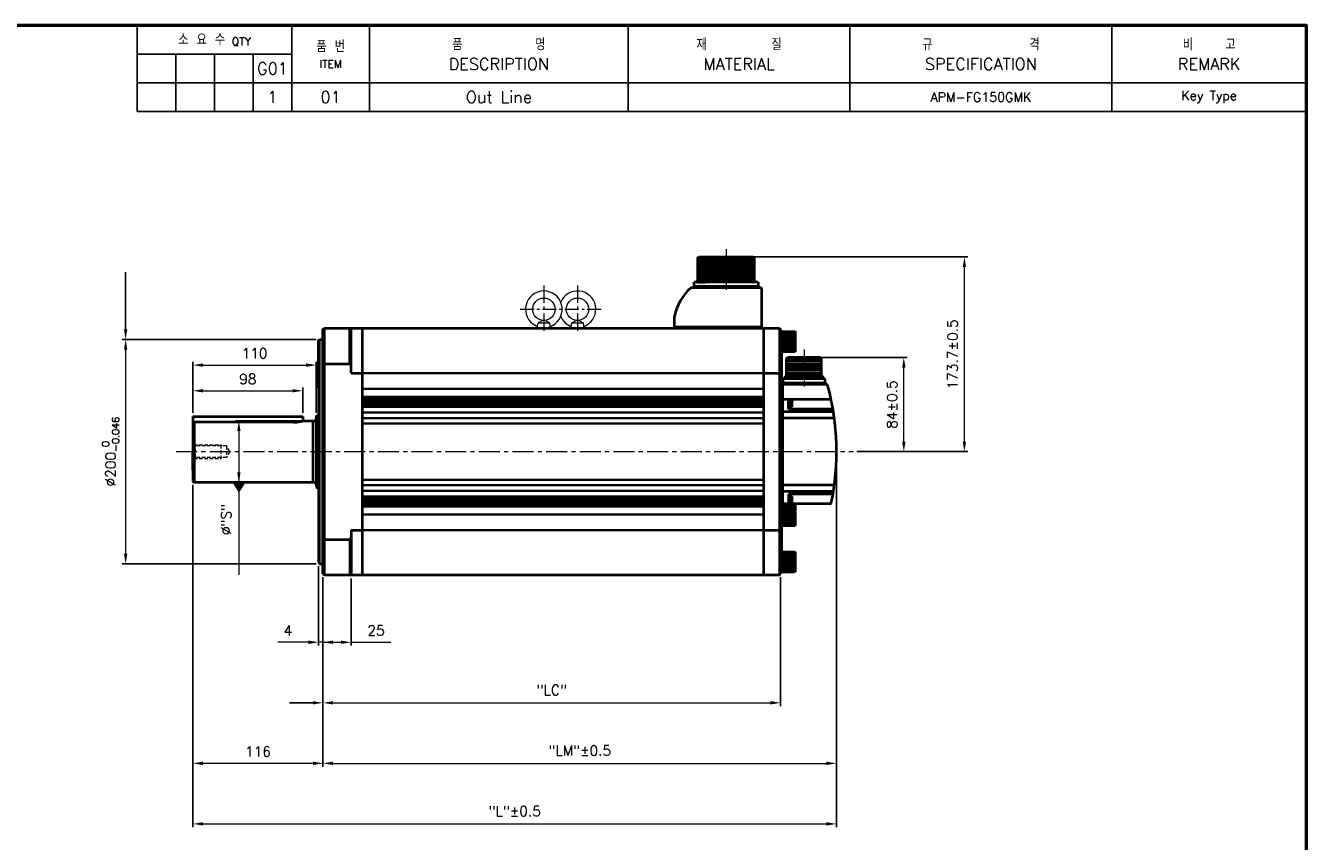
# Model space of a CAD drawing. Header units: inches. Extents: x 0 to 1782, y 0 to 1260.
# Tile 3 of 3: x 640 to 1782, y 532 to 1260. Entities that reach past the tile are written whole.
import ezdxf
from ezdxf import colors
from ezdxf.entities.mleader import LeaderData, LeaderLine
from ezdxf.math import Vec2, Vec3

# ---------------------------------------------------------------- set-up
doc = ezdxf.new("R2010")
doc.units = ezdxf.units.IN
doc.header["$LTSCALE"] = 0.25
doc.linetypes.add('CENTER', pattern=[2, 1.25, -0.25, 0.25, -0.25])
doc.linetypes.add('HIDDEN', pattern=[0.375, 0.25, -0.125])
doc.layers.get('0').update_dxf_attribs({"lineweight": 35})
doc.styles.add('GSG1', font='romans.shx', dxfattribs={"bigfont": 'GSG1.shx'})
doc.dimstyles.new('도면 치수', dxfattribs={"dimscale": 0, "dimtxt": 9, "dimasz": 9, "dimexe": 3, "dimexo": 3, "dimgap": 6, "dimtad": 1, "dimdec": 8, "dimdsep": 46, "dimtxsty": 'GSG1', "dimcen": 0, "dimclrd": 3, "dimclre": 3, "dimclrt": 2, "dimadec": 5, "dimazin": 2, "dimtfac": 1, "dimtdec": 8, "dimtmove": 0, "dimatfit": 2, "dimfxl": 0, "dimtolj": 1, "dimtzin": 0, "dimlwd": 15, "dimarcsym": 0})

# ---------------------------------------------------------------- blocks, each defined once
blk = doc.blocks.new('*D2')
at = {"color": 3, "lineweight": -2, "ltscale": 0.5}
for p, q in [((901, 778), (901, 707)), ((905, 768), (905, 707))]:
    blk.add_line(p, q, dxfattribs=at)
at = {"color": 3, "lineweight": 15, "ltscale": 0.5}
for p, q in [((892, 710), (864.6, 710)), ((905, 710), (901, 710)), ((914, 710), (923, 710))]:
    blk.add_line(p, q, dxfattribs=at)
for points in [[(892, 711.5), (892, 708.5), (901, 710)], [(914, 711.5), (914, 708.5), (905, 710)]]:
    blk.add_solid(points, dxfattribs=at)
at = {"color": 2, "lineweight": 15, "ltscale": 0.5, "insert": (873.8, 720.5), "char_height": 9, "attachment_point": 5, "style": 'GSG1'}
blk.add_mtext('\\A1;4', dxfattribs=at)
blk = doc.blocks.new('*D3')
at = {"color": 3, "lineweight": -2, "ltscale": 0.5}
for p, q in [((905, 768), (905, 707)), ((930, 767), (930, 707))]:
    blk.add_line(p, q, dxfattribs=at)
at = {"color": 3, "lineweight": 15, "ltscale": 0.5}
for p, q in [((905, 710), (921, 710)), ((930, 710), (965.6, 710))]:
    blk.add_line(p, q, dxfattribs=at)
blk.add_solid([(921, 711.5), (921, 708.5), (930, 710)], dxfattribs=at)
at = {"color": 2, "lineweight": 15, "ltscale": 0.5, "insert": (952.3, 720.5), "char_height": 9, "attachment_point": 5, "style": 'GSG1'}
blk.add_mtext('\\A1;25', dxfattribs=at)
blk = doc.blocks.new('_None')
blk = doc.blocks.new('*D4')
at = {"color": 3, "lineweight": -2, "ltscale": 0.5}
for p, q in [((905, 768), (905, 653)), ((1313, 768), (1313, 653))]:
    blk.add_line(p, q, dxfattribs=at)
at = {"color": 3, "lineweight": 15, "ltscale": 0.5}
blk.add_line((914, 656), (1304, 656), dxfattribs=at)
for points in [[(914, 657.5), (914, 654.5), (905, 656)], [(1304, 657.5), (1304, 654.5), (1313, 656)]]:
    blk.add_solid(points, dxfattribs=at)
at = {"color": 2, "lineweight": 15, "ltscale": 0.5, "insert": (1109, 667.4), "char_height": 9, "attachment_point": 5, "style": 'GSG1'}
blk.add_mtext('\\A1;"LC"', dxfattribs=at)
blk = doc.blocks.new('*D5')
at = {"color": 3, "lineweight": -2, "ltscale": 0.5}
for p, q in [((1363, 877), (1363, 599)), ((905, 768), (905, 599))]:
    blk.add_line(p, q, dxfattribs=at)
at = {"color": 3, "lineweight": 15, "ltscale": 0.5}
blk.add_line((914, 602), (1354, 602), dxfattribs=at)
for points in [[(914, 603.5), (914, 600.5), (905, 602)], [(1354, 603.5), (1354, 600.5), (1363, 602)]]:
    blk.add_solid(points, dxfattribs=at)
at = {"color": 2, "lineweight": 15, "ltscale": 0.5, "insert": (1134, 613.4), "char_height": 9, "attachment_point": 5, "style": 'GSG1'}
blk.add_mtext('\\A1;"LM"%%P0.5', dxfattribs=at)
blk = doc.blocks.new('*D6')
at = {"color": 3, "lineweight": -2, "ltscale": 0.5}
for p, q in [((1363, 877), (1363, 545)), ((789, 850.5), (789, 545))]:
    blk.add_line(p, q, dxfattribs=at)
at = {"color": 3, "lineweight": 15, "ltscale": 0.5}
blk.add_line((798, 548), (1354, 548), dxfattribs=at)
for points in [[(798, 549.5), (798, 546.5), (789, 548)], [(1354, 549.5), (1354, 546.5), (1363, 548)]]:
    blk.add_solid(points, dxfattribs=at)
at = {"color": 2, "lineweight": 15, "ltscale": 0.5, "insert": (1076, 559.4), "char_height": 9, "attachment_point": 5, "style": 'GSG1'}
blk.add_mtext('\\A1;"L"%%P0.5', dxfattribs=at)
blk = doc.blocks.new('*D7')
at = {"color": 3, "lineweight": -2, "ltscale": 0.5}
for p, q in [((899, 980), (726, 980)), ((899, 780), (726, 780))]:
    blk.add_line(p, q, dxfattribs=at)
at = {"color": 3, "lineweight": 15, "ltscale": 0.5}
blk.add_line((729, 971), (729, 789), dxfattribs=at)
for points in [[(727.5, 971), (730.5, 971), (729, 980)], [(727.5, 789), (730.5, 789), (729, 780)]]:
    blk.add_solid(points, dxfattribs=at)
at = {"color": 2, "lineweight": 15, "ltscale": 0.5, "insert": (715.6, 880), "char_height": 9, "attachment_point": 5, "rotation": 90, "style": 'GSG1'}
blk.add_mtext('\\A1;%%C200{\\H0.7x;\\S 0^ -0.046;}', dxfattribs=at)
blk = doc.blocks.new('*D8')
at = {"color": 3, "lineweight": -2, "ltscale": 0.5}
for p, q in [((789, 850.5), (789, 599)), ((905, 768), (905, 599))]:
    blk.add_line(p, q, dxfattribs=at)
at = {"color": 3, "lineweight": 15, "ltscale": 0.5}
blk.add_line((896, 602), (798, 602), dxfattribs=at)
for points in [[(798, 603.5), (798, 600.5), (789, 602)], [(896, 603.5), (896, 600.5), (905, 602)]]:
    blk.add_solid(points, dxfattribs=at)
at = {"color": 2, "lineweight": 15, "ltscale": 0.5, "insert": (847, 612.5), "char_height": 9, "attachment_point": 5, "style": 'GSG1'}
blk.add_mtext('\\A1;116', dxfattribs=at)
blk = doc.blocks.new('*D9')
at = {"color": 3, "lineweight": -2, "ltscale": 0.5}
for p, q in [((1287.6, 1053.7), (1480, 1053.7)), ((1381, 880), (1480, 880))]:
    blk.add_line(p, q, dxfattribs=at)
at = {"color": 3, "lineweight": 15, "ltscale": 0.5}
blk.add_line((1477, 889), (1477, 1044.7), dxfattribs=at)
for points in [[(1475.5, 1044.7), (1478.5, 1044.7), (1477, 1053.7)], [(1475.5, 889), (1478.5, 889), (1477, 880)]]:
    blk.add_solid(points, dxfattribs=at)
at = {"color": 2, "lineweight": 15, "ltscale": 0.5, "insert": (1466.5, 966.8), "char_height": 9, "attachment_point": 5, "rotation": 90, "style": 'GSG1'}
blk.add_mtext('\\A1;173.7%%P0.5', dxfattribs=at)
blk = doc.blocks.new('*D10')
at = {"color": 3, "lineweight": -2, "ltscale": 0.5}
for p, q in [((789, 914.5), (789, 960.2)), ((899, 914.7), (899, 960.2))]:
    blk.add_line(p, q, dxfattribs=at)
at = {"color": 3, "lineweight": 15, "ltscale": 0.5}
blk.add_line((798, 957.2), (890, 957.2), dxfattribs=at)
for points in [[(798, 958.7), (798, 955.7), (789, 957.2)], [(890, 958.7), (890, 955.7), (899, 957.2)]]:
    blk.add_solid(points, dxfattribs=at)
at = {"color": 2, "lineweight": 15, "ltscale": 0.5, "insert": (844, 967.7), "char_height": 9, "attachment_point": 5, "style": 'GSG1'}
blk.add_mtext('\\A1;110', dxfattribs=at)
blk = doc.blocks.new('*D19')
at = {"color": 3, "lineweight": -2, "ltscale": 0.5}
for p, q in [((789, 914.5), (789, 937.3)), ((887, 914.5), (887, 937.3))]:
    blk.add_line(p, q, dxfattribs=at)
at = {"color": 3, "lineweight": 15, "ltscale": 0.5}
blk.add_line((798, 934.3), (878, 934.3), dxfattribs=at)
for points in [[(798, 935.8), (798, 932.8), (789, 934.3)], [(878, 935.8), (878, 932.8), (887, 934.3)]]:
    blk.add_solid(points, dxfattribs=at)
at = {"color": 2, "lineweight": 15, "ltscale": 0.5, "insert": (838, 944.8), "char_height": 9, "attachment_point": 5, "style": 'GSG1'}
blk.add_mtext('\\A1;98', dxfattribs=at)
blk = doc.blocks.new('*D20')
at = {"color": 3, "lineweight": -2, "ltscale": 0.5}
for p, q in [((893.1, 907.5), (827, 907.5)), ((893.1, 852.5), (827, 852.5))]:
    blk.add_line(p, q, dxfattribs=at)
at = {"color": 3, "lineweight": 15, "ltscale": 0.5}
for p, q in [((830, 898.5), (830, 861.5)), ((830, 852.5), (830, 800.2))]:
    blk.add_line(p, q, dxfattribs=at)
for points in [[(828.5, 898.5), (831.5, 898.5), (830, 907.5)], [(828.5, 861.5), (831.5, 861.5), (830, 852.5)]]:
    blk.add_solid(points, dxfattribs=at)
at = {"color": 2, "lineweight": 15, "ltscale": 0.5, "insert": (818.6, 819.5), "char_height": 9, "attachment_point": 5, "rotation": 90, "style": 'GSG1'}
blk.add_mtext('\\A1;%%C"S"', dxfattribs=at)
blk = doc.blocks.new('*D21')
at = {"color": 3, "lineweight": -2, "ltscale": 0.5}
for p, q in [((1344.7, 964), (1426, 964)), ((1381, 880), (1426, 880))]:
    blk.add_line(p, q, dxfattribs=at)
at = {"color": 3, "lineweight": 15, "ltscale": 0.5}
blk.add_line((1423, 889), (1423, 955), dxfattribs=at)
for points in [[(1421.5, 955), (1424.5, 955), (1423, 964)], [(1421.5, 889), (1424.5, 889), (1423, 880)]]:
    blk.add_solid(points, dxfattribs=at)
at = {"color": 2, "lineweight": 15, "ltscale": 0.5, "insert": (1412.5, 922), "char_height": 9, "attachment_point": 5, "rotation": 90, "style": 'GSG1'}
blk.add_mtext('\\A1;84%%P0.5', dxfattribs=at)

msp = doc.modelspace()

# ---------------------------------------------------------------- linework, layer by layer
at = {"color": 0, "lineweight": -3}
for p, q in [((739.19999738, 1259.9999995), (739.19999738, 1183.4999995)), ((877.19999738, 1259.9999995), (877.19999738, 1183.4999995)), ((946.49999738, 1259.9999995), (946.49999738, 1183.4999995)), ((1374.89999738, 1259.9999995), (1374.89999738, 1183.4999995)), ((1608.59999738, 1259.9999995), (1608.59999738, 1183.4999995)), ((739.19999738, 1234.4999995), (877.19999738, 1234.4999995)), ((773.69999738, 1234.4999995), (773.69999738, 1183.4999995)), ((808.19999738, 1234.4999995), (808.19999738, 1183.4999995)), ((842.69999738, 1234.4999995), (842.69999738, 1183.4999995)), ((739.19999738, 1208.9999995), (1781.99999738, 1208.9999995)), ((739.19999738, 1183.4999995), (1781.99999738, 1183.4999995))]:
    msp.add_line(p, q, dxfattribs=at)
at = {"lineweight": -3}
msp.add_line((1177.19999738, 1259.9999995), (1177.19999738, 1183.4999995), dxfattribs=at)
at = {"lineweight": 40}
for p, q in [((1239.07499738, 1052.6999995), (1240.32499738, 1053.6999995)), ((1239.07499738, 1052.6999995), (1239.07499738, 1033.0994308)), ((1240.32499738, 1053.6999995), (1288.57499738, 1053.6999995)), ((1288.57499738, 1053.6999995), (1289.57499738, 1052.6999995)), ((1289.57499738, 1052.6999995), (1289.57499738, 1033.54097195)), ((1235.87499738, 1027.1999995), (1235.87499738, 1031.2999995)), ((1293.02499738, 1031.2999995), (1235.87499738, 1031.2999995)), ((1238.69999738, 1031.2999995), (1245.69999738, 1031.2999995)), ((1290.19999738, 1031.2999995), (1283.19999738, 1031.2999995)), ((1293.02499738, 1031.2999995), (1293.02499738, 1027.1999995)), ((1295.44999738, 1026.1999995), (1233.46613061, 1026.1999995)), ((1293.02499738, 1027.1999995), (1235.87499738, 1027.1999995)), ((1235.87499738, 1027.1999995), (1235.87499738, 1026.1999995)), ((1293.02499738, 1026.1999995), (1235.87499738, 1026.1999995)), ((1293.02499738, 1027.1999995), (1293.02499738, 1026.1999995)), ((1296.44999738, 991.1999995), (1296.44999738, 1025.1999995)), ((1218.44999738, 991.1999995), (1218.44999738, 1000.84365026)), ((904.99999738, 988.9999995), (905.99999738, 989.9999995)), ((904.99999738, 770.9999995), (904.99999738, 988.9999995)), ((905.99999738, 989.9999995), (939.99999738, 989.9999995)), ((905.99999738, 989.9999995), (905.99999738, 769.9999995)), ((928.99999738, 958.26237871), (928.99999738, 989.9999995)), ((929.99999738, 949.9999995), (929.99999738, 989.9999995)), ((939.99999738, 989.9999995), (1297.99999738, 989.9999995)), ((939.99999738, 989.9999995), (939.99999738, 769.9999995)), ((1218.44999738, 991.1999995), (1296.44999738, 991.1999995)), ((1218.44999738, 991.1999995), (1218.44999738, 989.9999995)), ((1240.24999738, 991.1999995), (1296.14999738, 991.1999995)), ((1296.44999738, 991.1999995), (1296.44999738, 989.9999995)), ((1297.99999738, 989.9999995), (1297.99999738, 769.9999995)), ((1297.99999738, 989.9999995), (1311.99999738, 989.9999995)), ((1311.99999738, 989.9999995), (1312.99999738, 988.9999995)), ((1311.99999738, 989.9999995), (1311.99999738, 769.9999995)), ((1312.99999738, 988.9999995), (1312.99999738, 770.9999995)), ((1312.99999738, 987.29388283), (1325.99999738, 987.29388283)), ((1312.99999738, 987.29388283), (1312.99999738, 969.29388283)), ((1314.49999738, 969.29388283), (1314.49999738, 987.29388283)), ((1315.49999738, 986.29388283), (1324.99999738, 986.29388283)), ((1315.49999738, 985.79388283), (1324.99999738, 985.79388283)), ((1315.49999738, 985.29388283), (1324.99999738, 985.29388283)), ((1315.49999738, 984.79388283), (1324.99999738, 984.79388283)), ((1315.49999738, 984.29388283), (1324.99999738, 984.29388283)), ((1315.49999738, 983.79388283), (1324.99999738, 983.79388283)), ((1315.49999738, 983.29388283), (1324.99999738, 983.29388283)), ((1315.49999738, 982.79388283), (1324.99999738, 982.79388283)), ((1315.49999738, 982.29388283), (1324.99999738, 982.29388283)), ((1325.99999738, 987.29388283), (1325.99999738, 969.29388283)), ((1325.99999738, 987.29388283), (1326.49999738, 986.79388283)), ((1326.49999738, 969.79388283), (1326.49999738, 986.79388283)), ((900.99999738, 978.9999995), (901.99999738, 979.9999995)), ((900.99999738, 936.9999995), (900.99999738, 978.9999995)), ((901.99999738, 979.9999995), (904.99999738, 979.9999995)), ((901.99999738, 779.9999995), (901.99999738, 979.9999995)), ((1315.49999738, 981.79388283), (1324.99999738, 981.79388283)), ((1315.49999738, 981.29388283), (1324.99999738, 981.29388283)), ((1315.49999738, 980.79388283), (1324.99999738, 980.79388283)), ((1315.49999738, 980.29388283), (1324.99999738, 980.29388283)), ((1315.49999738, 979.79388283), (1324.99999738, 979.79388283)), ((1315.49999738, 979.29388283), (1324.99999738, 979.29388283)), ((1315.49999738, 978.79388283), (1324.99999738, 978.79388283)), ((1315.49999738, 978.29388283), (1324.99999738, 978.29388283)), ((1315.49999738, 977.79388283), (1324.99999738, 977.79388283)), ((1315.49999738, 977.29388283), (1324.99999738, 977.29388283)), ((1315.49999738, 977.29388283), (1324.99999738, 977.29388283)), ((1315.49999738, 976.79388283), (1324.99999738, 976.79388283)), ((1315.49999738, 976.29388283), (1324.99999738, 976.29388283)), ((1315.49999738, 975.79388283), (1324.99999738, 975.79388283)), ((1315.49999738, 975.29388283), (1324.99999738, 975.29388283)), ((1315.49999738, 974.79388283), (1324.99999738, 974.79388283)), ((1315.49999738, 974.29388283), (1324.99999738, 974.29388283)), ((1315.49999738, 974.29388283), (1324.99999738, 974.29388283)), ((1315.49999738, 973.79388283), (1324.99999738, 973.79388283)), ((1315.49999738, 973.29388283), (1324.99999738, 973.29388283)), ((1315.49999738, 972.79388283), (1324.99999738, 972.79388283)), ((1315.49999738, 972.29388283), (1324.99999738, 972.29388283)), ((1315.49999738, 971.79388283), (1324.99999738, 971.79388283)), ((1315.49999738, 971.29388283), (1324.99999738, 971.29388283)), ((1312.99999738, 969.29388283), (1325.99999738, 969.29388283)), ((1313.99999738, 969.29388283), (1313.99999738, 832.2499995)), ((1315.49999738, 970.79388283), (1324.99999738, 970.79388283)), ((1315.49999738, 970.29388283), (1324.99999738, 970.29388283)), ((1325.99999738, 969.29388283), (1326.49999738, 969.79388283)), ((905.99999738, 958.26237871), (928.99999738, 958.26237871)), ((928.99999738, 958.26237871), (929.99999738, 956.52450574)), ((929.99999738, 949.9999995), (939.99999738, 949.9999995)), ((1297.99999738, 949.9999995), (1311.99999738, 949.9999995)), ((900.99999738, 937.4999995), (900.99999738, 780.9999995)), ((1313.99999738, 939.9999995), (1313.99999738, 833.5999995)), ((1353.89999738, 940.9999995), (1314.99999738, 940.9999995)), ((1353.32533263, 939.9999995), (1314.99999738, 939.9999995)), ((1314.99999738, 840.4999995), (1314.99999738, 939.9999995)), ((1314.99999738, 833.4999995), (1314.99999738, 939.4999995)), ((1352.94999738, 944.9999995), (1315.04999738, 944.9999995)), ((1315.04999738, 944.9999995), (1315.04999738, 940.9999995)), ((1315.04999738, 940.9999995), (1352.94999738, 940.9999995)), ((1353.89999738, 939.9999995), (1315.49999738, 939.9999995)), ((1352.94999738, 940.9999995), (1352.94999738, 944.9999995)), ((1353.89999738, 939.9999995), (1353.89999738, 940.9999995)), ((1313.99999738, 926.4999995), (1314.99999738, 926.4999995)), ((1357.33022785, 926.4999995), (1314.99999738, 926.4999995)), ((1319.99999738, 917.9999995), (1319.99999738, 926.4999995)), ((1319.99999738, 925.4999995), (1319.99999738, 919.9999995)), ((1360.17729145, 915.52815734), (1314.99999738, 915.52815734)), ((1358.92306091, 917.9999995), (1319.99999738, 917.9999995)), ((788.99999738, 911.4999995), (788.99999738, 853.4999995)), ((788.99999738, 911.4999995), (886.99999738, 911.4999995)), ((788.99999738, 905.30596562), (789.99999738, 906.30596562)), ((878.99999738, 906.30596562), (789.99999738, 906.30596562)), ((789.99999738, 906.30596562), (789.99999738, 852.4999995)), ((886.99999738, 911.4999995), (886.99999738, 907.4999995)), ((886.99999738, 907.4999995), (896.12821759, 907.4999995)), ((896.12821759, 852.4999995), (896.12821759, 907.4999995)), ((898.99999738, 911.72205903), (900.99999738, 912.4499995)), ((898.99999738, 911.72205903), (898.99999738, 848.27793996)), ((900.99999738, 912.4499995), (900.99999738, 847.5499995)), ((1313.99999738, 910.0999995), (1314.99999738, 910.0999995)), ((1360.11483254, 909.9999995), (1314.99999738, 909.9999995)), ((789.99999738, 897.4999995), (789.99999738, 862.4999995)), ((788.99999738, 863.4999995), (788.99999738, 879.9999995)), ((788.99999738, 853.4999995), (789.99999738, 852.4999995)), ((896.12821759, 852.4999995), (789.99999738, 852.4999995)), ((898.99999738, 848.27793996), (900.99999738, 847.5499995)), ((1313.99999738, 850.0999995), (1314.99999738, 850.0999995)), ((1360.11483254, 849.9999995), (1314.99999738, 849.9999995)), ((1360.17729145, 844.47184165), (1314.99999738, 844.47184165)), ((1358.92306091, 841.9999995), (1319.99999738, 841.9999995)), ((1319.99999738, 841.9999995), (1319.99999738, 833.4999995)), ((1312.99999738, 832.2499995), (1325.99999738, 832.2499995)), ((1312.99999738, 832.2499995), (1312.99999738, 814.2499995)), ((1313.99999738, 833.5999995), (1314.99999738, 833.5999995)), ((1314.49999738, 814.2499995), (1314.49999738, 832.2499995)), ((1357.33022785, 833.4999995), (1314.99999738, 833.4999995)), ((1315.49999738, 831.2499995), (1324.99999738, 831.2499995)), ((1315.49999738, 830.7499995), (1324.99999738, 830.7499995)), ((1315.49999738, 830.2499995), (1324.99999738, 830.2499995)), ((1315.49999738, 829.7499995), (1324.99999738, 829.7499995)), ((1315.49999738, 829.2499995), (1324.99999738, 829.2499995)), ((1315.49999738, 828.7499995), (1324.99999738, 828.7499995)), ((1315.49999738, 828.2499995), (1324.99999738, 828.2499995)), ((1315.49999738, 827.7499995), (1324.99999738, 827.7499995)), ((1315.49999738, 827.2499995), (1324.99999738, 827.2499995)), ((1315.49999738, 826.7499995), (1324.99999738, 826.7499995)), ((1315.49999738, 826.2499995), (1324.99999738, 826.2499995)), ((1315.49999738, 825.7499995), (1324.99999738, 825.7499995)), ((1315.49999738, 825.2499995), (1324.99999738, 825.2499995)), ((1315.49999738, 824.7499995), (1324.99999738, 824.7499995)), ((1315.49999738, 824.2499995), (1324.99999738, 824.2499995)), ((1315.49999738, 823.7499995), (1324.99999738, 823.7499995)), ((1315.49999738, 823.2499995), (1324.99999738, 823.2499995)), ((1315.49999738, 822.7499995), (1324.99999738, 822.7499995)), ((1325.99999738, 832.2499995), (1325.99999738, 814.2499995)), ((1325.99999738, 832.2499995), (1326.49999738, 831.7499995)), ((1326.49999738, 814.7499995), (1326.49999738, 831.7499995)), ((1312.99999738, 814.2499995), (1325.99999738, 814.2499995)), ((1313.99999738, 814.2499995), (1313.99999738, 779.4999995)), ((1315.49999738, 822.2499995), (1324.99999738, 822.2499995)), ((1315.49999738, 822.2499995), (1324.99999738, 822.2499995)), ((1315.49999738, 821.7499995), (1324.99999738, 821.7499995)), ((1315.49999738, 821.2499995), (1324.99999738, 821.2499995)), ((1315.49999738, 820.7499995), (1324.99999738, 820.7499995)), ((1315.49999738, 820.2499995), (1324.99999738, 820.2499995)), ((1315.49999738, 819.7499995), (1324.99999738, 819.7499995)), ((1315.49999738, 819.2499995), (1324.99999738, 819.2499995)), ((1315.49999738, 819.2499995), (1324.99999738, 819.2499995)), ((1315.49999738, 818.7499995), (1324.99999738, 818.7499995)), ((1315.49999738, 818.2499995), (1324.99999738, 818.2499995)), ((1315.49999738, 817.7499995), (1324.99999738, 817.7499995)), ((1315.49999738, 817.2499995), (1324.99999738, 817.2499995)), ((1315.49999738, 816.7499995), (1324.99999738, 816.7499995)), ((1315.49999738, 816.2499995), (1324.99999738, 816.2499995)), ((1315.49999738, 815.7499995), (1324.99999738, 815.7499995)), ((1315.49999738, 815.2499995), (1324.99999738, 815.2499995)), ((1325.99999738, 814.2499995), (1326.49999738, 814.7499995)), ((905.99999738, 801.73762028), (928.99999738, 801.73762028)), ((928.99999738, 801.73762028), (929.99999738, 803.47549325)), ((928.99999738, 801.73762028), (928.99999738, 769.9999995)), ((929.99999738, 809.9999995), (929.99999738, 769.9999995)), ((929.99999738, 809.9999995), (939.99999738, 809.9999995)), ((1297.99999738, 809.9999995), (1311.99999738, 809.9999995)), ((1312.99999738, 790.70611617), (1312.99999738, 772.70611617)), ((1313.99999738, 790.70611617), (1325.99999738, 790.70611617)), ((1314.49999738, 772.70611617), (1314.49999738, 790.70611617)), ((1315.49999738, 789.70611617), (1324.99999738, 789.70611617)), ((1315.49999738, 789.20611617), (1324.99999738, 789.20611617)), ((1315.49999738, 788.70611617), (1324.99999738, 788.70611617)), ((1315.49999738, 788.20611617), (1324.99999738, 788.20611617)), ((1325.99999738, 790.70611617), (1325.99999738, 772.70611617)), ((1325.99999738, 790.70611617), (1326.49999738, 790.20611617)), ((1326.49999738, 773.20611617), (1326.49999738, 790.20611617)), ((900.99999738, 780.9999995), (901.99999738, 779.9999995)), ((901.99999738, 779.9999995), (904.99999738, 779.9999995)), ((1313.99999738, 779.4999995), (1312.99999738, 779.4999995)), ((1315.49999738, 787.70611617), (1324.99999738, 787.70611617)), ((1315.49999738, 787.20611617), (1324.99999738, 787.20611617)), ((1315.49999738, 786.70611617), (1324.99999738, 786.70611617)), ((1315.49999738, 786.20611617), (1324.99999738, 786.20611617)), ((1315.49999738, 785.70611617), (1324.99999738, 785.70611617)), ((1315.49999738, 785.20611617), (1324.99999738, 785.20611617)), ((1315.49999738, 784.70611617), (1324.99999738, 784.70611617)), ((1315.49999738, 784.20611617), (1324.99999738, 784.20611617)), ((1315.49999738, 783.70611617), (1324.99999738, 783.70611617)), ((1315.49999738, 783.20611617), (1324.99999738, 783.20611617)), ((1315.49999738, 782.70611617), (1324.99999738, 782.70611617)), ((1315.49999738, 782.20611617), (1324.99999738, 782.20611617)), ((1315.49999738, 781.70611617), (1324.99999738, 781.70611617)), ((1315.49999738, 781.20611617), (1324.99999738, 781.20611617)), ((1315.49999738, 780.70611617), (1324.99999738, 780.70611617)), ((1315.49999738, 780.70611617), (1324.99999738, 780.70611617)), ((1315.49999738, 780.20611617), (1324.99999738, 780.20611617)), ((1315.49999738, 779.70611617), (1324.99999738, 779.70611617)), ((1315.49999738, 779.20611617), (1324.99999738, 779.20611617)), ((1315.49999738, 778.70611617), (1324.99999738, 778.70611617)), ((1315.49999738, 778.20611617), (1324.99999738, 778.20611617)), ((1315.49999738, 777.70611617), (1324.99999738, 777.70611617)), ((1315.49999738, 777.70611617), (1324.99999738, 777.70611617)), ((1315.49999738, 777.20611617), (1324.99999738, 777.20611617)), ((1315.49999738, 776.70611617), (1324.99999738, 776.70611617)), ((904.99999738, 770.9999995), (905.99999738, 769.9999995)), ((905.99999738, 769.9999995), (939.99999738, 769.9999995)), ((939.99999738, 769.9999995), (1297.99999738, 769.9999995)), ((1297.99999738, 769.9999995), (1311.99999738, 769.9999995)), ((1311.99999738, 769.9999995), (1312.99999738, 770.9999995)), ((1312.99999738, 772.70611617), (1325.49999738, 772.70611617)), ((1315.49999738, 776.20611617), (1324.99999738, 776.20611617)), ((1315.49999738, 775.70611617), (1324.99999738, 775.70611617)), ((1315.49999738, 775.20611617), (1324.99999738, 775.20611617)), ((1315.49999738, 774.70611617), (1324.99999738, 774.70611617)), ((1315.49999738, 774.20611617), (1324.99999738, 774.20611617)), ((1315.49999738, 773.70611617), (1324.99999738, 773.70611617)), ((1325.99999738, 772.70611617), (1326.49999738, 773.20611617))]:
    msp.add_line(p, q, dxfattribs=at)
at = {"lineweight": 15}
for p, q in [((1239.07499738, 1052.4999995), (1289.57499738, 1052.4999995)), ((1240.62499738, 1051.4999995), (1288.27499738, 1051.4999995)), ((1239.07499738, 1050.4999995), (1289.57499738, 1050.4999995)), ((1239.07499738, 1048.4999995), (1289.57499738, 1048.4999995)), ((1239.07499738, 1046.4999995), (1289.57499738, 1046.4999995)), ((1239.07499738, 1044.4999995), (1289.57499738, 1044.4999995)), ((1239.07499738, 1042.4999995), (1289.57499738, 1042.4999995)), ((1239.07499738, 1040.4999995), (1289.57499738, 1040.4999995)), ((1240.62499738, 1049.4999995), (1288.27499738, 1049.4999995)), ((1240.62499738, 1047.4999995), (1288.27499738, 1047.4999995)), ((1240.62499738, 1045.4999995), (1288.27499738, 1045.4999995)), ((1240.62499738, 1043.4999995), (1288.27499738, 1043.4999995)), ((1240.62499738, 1041.4999995), (1288.27499738, 1041.4999995)), ((1240.62499738, 1039.4999995), (1288.27499738, 1039.4999995)), ((1239.07499738, 1038.4999995), (1289.57499738, 1038.4999995)), ((1239.07499738, 1036.4999995), (1289.57499738, 1036.4999995)), ((1240.62499738, 1037.4999995), (1288.27499738, 1037.4999995)), ((1240.62499738, 1035.4999995), (1288.27499738, 1035.4999995)), ((1243.89004477, 1034.4999995), (1285.00994998, 1034.4999995)), ((1245.10296754, 1033.4999995), (1283.79702722, 1033.4999995)), ((1245.51512946, 1032.4999995), (1283.38486529, 1032.4999995))]:
    msp.add_line(p, q, dxfattribs=at)
at = {"color": 3, "linetype": 'CENTER', "lineweight": 15, "ltscale": 20}
for p, q in [((1264.44999738, 1060.6999995), (1264.44999738, 1024.2999995)), ((1333.99999738, 970.9999995), (1333.99999738, 937.9999995))]:
    msp.add_line(p, q, dxfattribs=at)
at = {"color": 3, "linetype": 'CENTER', "lineweight": 15, "ltscale": 50}
for p, q in [((1101.99999738, 1028.2999995), (1101.99999738, 985.6999995)), ((1131.99999738, 1028.2999995), (1131.99999738, 985.6999995))]:
    msp.add_line(p, q, dxfattribs=at)
at = {"color": 0, "lineweight": 40}
for p, q in [((1238.69999738, 1031.97307642), (1245.69999738, 1031.97307642)), ((1238.69999738, 1031.97307642), (1238.69999738, 1031.2999995)), ((1241.66153584, 1034.66538411), (1241.05742351, 1034.66538411)), ((1241.66153584, 1034.66538411), (1241.66153584, 1033.31923026)), ((1242.73845892, 1033.31923026), (1241.66153584, 1033.31923026)), ((1242.73845892, 1034.66538411), (1242.73845892, 1033.31923026)), ((1243.34257124, 1034.66538411), (1242.73845892, 1034.66538411)), ((1245.69999738, 1031.97307642), (1245.69999738, 1031.2999995)), ((1290.19999738, 1031.97307642), (1283.19999738, 1031.97307642)), ((1283.19999738, 1031.97307642), (1283.19999738, 1031.2999995)), ((1285.55742351, 1034.66538411), (1286.16153584, 1034.66538411)), ((1286.16153584, 1034.66538411), (1286.16153584, 1033.31923026)), ((1286.16153584, 1033.31923026), (1287.23845892, 1033.31923026)), ((1287.23845892, 1034.66538411), (1287.23845892, 1033.31923026)), ((1287.23845892, 1034.66538411), (1287.84257124, 1034.66538411)), ((1290.19999738, 1031.97307642), (1290.19999738, 1031.2999995)), ((1314.94999738, 940.9999995), (1353.04999738, 940.9999995)), ((1316.69999738, 945.4999995), (1321.89999738, 945.4999995)), ((1346.09999738, 945.4999995), (1351.29999738, 945.4999995)), ((1323.29999738, 925.4999995), (1319.99999738, 925.4999995)), ((1320.49999738, 919.9999995), (1320.49999738, 925.4999995)), ((1323.29999738, 925.4999995), (1323.49999738, 925.15358933)), ((1323.29999738, 919.9999995), (1323.29999738, 925.4999995)), ((1323.29999738, 919.9999995), (1319.99999738, 919.9999995)), ((1322.79999738, 924.4999995), (1320.99999738, 924.4999995)), ((1322.79999738, 923.9999995), (1320.99999738, 923.9999995)), ((1322.79999738, 923.4999995), (1320.99999738, 923.4999995)), ((1322.79999738, 922.9999995), (1320.99999738, 922.9999995)), ((1322.79999738, 922.4999995), (1320.99999738, 922.4999995)), ((1322.79999738, 921.9999995), (1320.99999738, 921.9999995)), ((1322.79999738, 921.4999995), (1320.99999738, 921.4999995)), ((1322.79999738, 920.9999995), (1320.99999738, 920.9999995)), ((1323.29999738, 919.9999995), (1323.49999738, 920.34640966)), ((1323.49999738, 920.34640966), (1323.49999738, 925.15358933)), ((1323.29999738, 839.9999995), (1319.99999738, 839.9999995)), ((1323.29999738, 834.4999995), (1319.99999738, 834.4999995)), ((1320.49999738, 834.4999995), (1320.49999738, 839.9999995)), ((1322.79999738, 838.9999995), (1320.99999738, 838.9999995)), ((1322.79999738, 838.4999995), (1320.99999738, 838.4999995)), ((1322.79999738, 837.9999995), (1320.99999738, 837.9999995)), ((1322.79999738, 837.4999995), (1320.99999738, 837.4999995)), ((1322.79999738, 836.9999995), (1320.99999738, 836.9999995)), ((1322.79999738, 836.4999995), (1320.99999738, 836.4999995)), ((1322.79999738, 835.9999995), (1320.99999738, 835.9999995)), ((1322.79999738, 835.4999995), (1320.99999738, 835.4999995)), ((1323.29999738, 839.9999995), (1323.49999738, 839.65358933)), ((1323.29999738, 834.4999995), (1323.29999738, 839.9999995)), ((1323.29999738, 834.4999995), (1323.49999738, 834.84640966)), ((1323.49999738, 834.84640966), (1323.49999738, 839.65358933))]:
    msp.add_line(p, q, dxfattribs=at)
at = {"color": 3, "linetype": 'CENTER', "lineweight": 15, "ltscale": 40}
msp.add_line((1080.69999738, 1006.9999995), (1153.29999738, 1006.9999995), dxfattribs=at)
at = {"color": 7, "lineweight": 15, "ltscale": 40}
for p, q in [((1095.99910717, 989.9999995), (1096.79120843, 994.49222896)), ((1097.04412238, 994.9999995), (1106.95587237, 994.9999995)), ((1097.34631812, 995.22155341), (1100.2812051, 996.61817966)), ((1103.71878965, 996.61817966), (1106.65367664, 995.22155341)), ((1108.00088758, 989.9999995), (1107.20878632, 994.49222896)), ((1125.99910717, 989.9999995), (1126.79120843, 994.49222896)), ((1127.04412238, 994.9999995), (1136.95587237, 994.9999995)), ((1127.34631812, 995.22155341), (1130.2812051, 996.61817966)), ((1133.71878965, 996.61817966), (1136.65367664, 995.22155341)), ((1138.00088758, 989.9999995), (1137.20878632, 994.49222896))]:
    msp.add_line(p, q, dxfattribs=at)
at = {"lineweight": 15, "ltscale": 0.5}
for p, q in [((1314.49999738, 969.29388283), (1314.49999738, 987.29388283)), ((1318.29999738, 962.9999995), (1349.69999738, 962.9999995)), ((1318.29999738, 960.9999995), (1349.69999738, 960.9999995)), ((1348.69999738, 961.9999995), (1319.29999738, 961.9999995)), ((1348.69999738, 959.9999995), (1319.29999738, 959.9999995)), ((1318.29999738, 958.9999995), (1349.69999738, 958.9999995)), ((1318.29999738, 956.9999995), (1349.69999738, 956.9999995)), ((1318.29999738, 954.9999995), (1349.69999738, 954.9999995)), ((1318.29999738, 952.9999995), (1349.69999738, 952.9999995)), ((1318.29999738, 950.9999995), (1349.69999738, 950.9999995)), ((1318.29999738, 948.9999995), (1349.69999738, 948.9999995)), ((1348.69999738, 957.9999995), (1319.29999738, 957.9999995)), ((1348.69999738, 955.9999995), (1319.29999738, 955.9999995)), ((1348.69999738, 953.9999995), (1319.29999738, 953.9999995)), ((1348.69999738, 951.9999995), (1319.29999738, 951.9999995)), ((1348.69999738, 949.9999995), (1319.29999738, 949.9999995)), ((1348.69999738, 947.9999995), (1319.29999738, 947.9999995)), ((1321.14296554, 946.9999995), (1346.85702922, 946.9999995)), ((1346.26153096, 945.9999995), (1321.7384638, 945.9999995)), ((1314.49999738, 814.2499995), (1314.49999738, 832.2499995)), ((1314.49999738, 772.70611617), (1314.49999738, 790.70611617))]:
    msp.add_line(p, q, dxfattribs=at)
at = {"lineweight": 40, "ltscale": 0.5}
for p, q in [((1318.29999738, 962.9999995), (1319.29999738, 963.9999995)), ((1318.29999738, 947.46509142), (1318.29999738, 962.9999995)), ((1348.69999738, 963.9999995), (1319.29999738, 963.9999995)), ((1348.69999738, 963.9999995), (1349.69999738, 962.9999995)), ((1349.69999738, 947.46509142), (1349.69999738, 962.9999995)), ((1319.99999738, 839.9999995), (1319.99999738, 834.4999995))]:
    msp.add_line(p, q, dxfattribs=at)
for p, q in [((939.99999738, 949.9999995), (1297.99999738, 949.9999995)), ((939.99999738, 935.9999995), (1297.99999738, 935.9999995)), ((939.99999738, 928.9999995), (1297.99999738, 928.9999995)), ((939.99999738, 927.4999995), (1297.99999738, 927.4999995)), ((939.99999738, 926.4999995), (1297.99999738, 926.4999995)), ((939.99999738, 925.4999995), (1297.99999738, 925.4999995)), ((939.99999738, 924.4999995), (1297.99999738, 924.4999995)), ((939.99999738, 923.4999995), (1297.99999738, 923.4999995)), ((939.99999738, 922.4999995), (1297.99999738, 922.4999995)), ((939.99999738, 921.4999995), (1297.99999738, 921.4999995)), ((939.99999738, 919.9999995), (1297.99999738, 919.9999995)), ((939.99999738, 914.9999995), (1297.99999738, 914.9999995)), ((939.99999738, 909.9999995), (1297.99999738, 909.9999995)), ((939.99999738, 904.9999995), (1297.99999738, 904.9999995)), ((939.99999738, 854.9999995), (1297.99999738, 854.9999995)), ((939.99999738, 849.9999995), (1297.99999738, 849.9999995)), ((939.99999738, 844.9999995), (1297.99999738, 844.9999995)), ((939.99999738, 839.9999995), (1297.99999738, 839.9999995)), ((939.99999738, 838.4999995), (1297.99999738, 838.4999995)), ((939.99999738, 837.4999995), (1297.99999738, 837.4999995)), ((939.99999738, 836.4999995), (1297.99999738, 836.4999995)), ((939.99999738, 835.4999995), (1297.99999738, 835.4999995)), ((939.99999738, 834.4999995), (1297.99999738, 834.4999995)), ((939.99999738, 833.4999995), (1297.99999738, 833.4999995)), ((939.99999738, 832.4999995), (1297.99999738, 832.4999995)), ((939.99999738, 830.9999995), (1297.99999738, 830.9999995)), ((939.99999738, 823.9999995), (1297.99999738, 823.9999995)), ((939.99999738, 809.9999995), (1297.99999738, 809.9999995))]:
    msp.add_line(p, q)
at = {"color": 0, "linetype": 'Continuous', "lineweight": 40}
for p, q in [((1316.69999738, 945.4999995), (1316.69999738, 944.9999995)), ((1318.89999738, 947.4999995), (1318.45122822, 947.4999995)), ((1318.89999738, 947.4999995), (1318.89999738, 946.4999995)), ((1319.69999738, 946.4999995), (1318.89999738, 946.4999995)), ((1319.69999738, 947.4999995), (1319.69999738, 946.4999995)), ((1320.14876653, 947.4999995), (1319.69999738, 947.4999995)), ((1321.89999738, 945.4999995), (1321.89999738, 944.9999995)), ((1346.09999738, 945.4999995), (1346.09999738, 944.9999995)), ((1348.29999738, 947.4999995), (1347.85122822, 947.4999995)), ((1348.29999738, 947.4999995), (1348.29999738, 946.4999995)), ((1349.09999738, 946.4999995), (1348.29999738, 946.4999995)), ((1349.09999738, 947.4999995), (1349.09999738, 946.4999995)), ((1349.54876653, 947.4999995), (1349.09999738, 947.4999995)), ((1351.29999738, 945.4999995), (1351.29999738, 944.9999995))]:
    msp.add_line(p, q, dxfattribs=at)
at = {"color": 3, "linetype": 'CENTER', "lineweight": 15, "ltscale": 60}
msp.add_line((773.99999738, 879.9999995), (1377.99999738, 879.9999995), dxfattribs=at)
at = {"color": 4, "linetype": 'HIDDEN', "lineweight": 15, "ltscale": 50}
for p, q in [((788.99999738, 886.4999995), (791.33826597, 885.1499995)), ((818.84999738, 885.1499995), (791.33826597, 885.1499995)), ((791.33826597, 874.8499995), (791.33826597, 885.1499995)), ((821.82335126, 879.9999995), (818.84999738, 885.1499995)), ((818.84999738, 885.1499995), (818.84999738, 874.8499995)), ((821.82335126, 879.9999995), (818.84999738, 874.8499995)), ((788.99999738, 873.4999995), (791.33826597, 874.8499995)), ((818.84999738, 874.8499995), (791.33826597, 874.8499995))]:
    msp.add_line(p, q, dxfattribs=at)
at = {"color": 3, "linetype": 'HIDDEN', "lineweight": 15, "ltscale": 50}
for p, q in [((789.86602278, 885.9999995), (813.99999738, 885.9999995)), ((813.99999738, 885.9999995), (813.99999738, 873.9999995)), ((813.99999738, 885.9999995), (814.84999738, 885.1499995)), ((789.86602278, 873.9999995), (813.99999738, 873.9999995)), ((813.99999738, 873.9999995), (814.84999738, 874.8499995))]:
    msp.add_line(p, q, dxfattribs=at)
at = {"color": 3, "lineweight": 15, "ltscale": 0.5}
msp.add_line((829.99999738, 858.9999995), (829.99999738, 769.9999995), dxfattribs=at)
at = {"color": 1, "linetype": 'Continuous', "lineweight": 15}
for p, q in [((825.00418291, 852.4999995), (829.99999738, 844.34933299)), ((825.00418291, 852.4999995), (834.99581185, 852.4999995)), ((825.06989905, 852.39278367), (831.1831072, 846.27957553)), ((825.37516218, 852.4999995), (831.33985396, 846.53530772)), ((825.72307337, 851.3271304), (831.02636043, 846.02384333)), ((825.78764114, 852.4999995), (831.49660072, 846.79103991)), ((826.20012009, 852.4999995), (831.65334749, 847.0467721)), ((826.37624769, 850.26147712), (830.86961367, 845.76811114)), ((826.61259905, 852.4999995), (831.81009425, 847.3025043)), ((827.02507801, 852.4999995), (831.96684101, 847.55823649)), ((827.02942201, 849.19582384), (830.71286691, 845.51237895)), ((827.43755696, 852.4999995), (832.12358777, 847.81396868)), ((827.68259633, 848.13017057), (830.55612015, 845.25664675)), ((827.85003592, 852.4999995), (832.28033454, 848.06970088)), ((828.26251487, 852.4999995), (832.4370813, 848.32543307)), ((828.33577065, 847.06451729), (830.39937338, 845.00091456)), ((828.67499383, 852.4999995), (832.59382806, 848.58116526)), ((828.98894497, 845.99886402), (830.24262662, 844.74518237)), ((829.08747278, 852.4999995), (832.75057483, 848.83689745)), ((829.49995174, 852.4999995), (832.90732159, 849.09262965)), ((829.9124307, 852.4999995), (833.06406835, 849.34836184)), ((834.99581185, 852.4999995), (829.99999738, 844.34933299)), ((830.32490965, 852.4999995), (833.22081511, 849.60409403)), ((830.73738861, 852.4999995), (833.37756188, 849.85982623)), ((831.14986756, 852.4999995), (833.53430864, 850.11555842)), ((831.56234652, 852.4999995), (833.6910554, 850.37129061)), ((831.97482547, 852.4999995), (833.84780217, 850.6270228)), ((832.38730443, 852.4999995), (834.00454893, 850.882755)), ((832.79978339, 852.4999995), (834.16129569, 851.13848719)), ((833.21226234, 852.4999995), (834.31804245, 851.39421938)), ((833.6247413, 852.4999995), (834.47478922, 851.64995158)), ((834.03722025, 852.4999995), (834.63153598, 851.90568377)), ((834.44969921, 852.4999995), (834.78828274, 852.16141596)), ((834.86217816, 852.4999995), (834.94502951, 852.41714815)), ((829.64211929, 844.93321074), (830.08587986, 844.48945017))]:
    msp.add_line(p, q, dxfattribs=at)
at = {"color": 1, "lineweight": 50}
msp.add_lwpolyline([(-0.00000262, -0.0000005), (1781.99999738, -0.0000005), (1781.99999738, 1259.9999995), (-0.00000262, 1259.9999995)], close=True, dxfattribs=at)
at = {"color": 7, "lineweight": 15, "ltscale": 40}
for centre in [(1101.99999738, 1006.9999995), (1131.99999738, 1006.9999995)]:
    msp.add_circle(centre, 10, dxfattribs=at)
at = {"color": 0, "lineweight": 40}
for centre, radius, start, end in [((1241.57052693, 1031.97801075), 2.73591862, 100.8094531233, 180.1033351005), ((1242.82946782, 1031.97801075), 2.73591862, 359.8966648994, 79.1905468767), ((1286.07052693, 1031.97801075), 2.73591862, 100.8094531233, 180.1033351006), ((1287.32946782, 1031.97801075), 2.73591862, 359.8966648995, 79.1905468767), ((1318.83239076, 945.503665), 2.03239669, 100.8094531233, 180.1033351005), ((1319.76760399, 945.503665), 2.03239669, 359.8966648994, 79.1905468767), ((1348.23239076, 945.503665), 2.03239669, 100.8094531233, 180.1033351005), ((1349.16760399, 945.503665), 2.03239669, 359.8966648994, 79.1905468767)]:
    msp.add_arc(centre, radius, start, end, dxfattribs=at)
at = {"color": 7, "lineweight": 15, "ltscale": 40}
for centre, radius, start, end in [((1101.99999738, 1006.9999995), 16.3, 297.7957642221, 242.2042357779), ((1131.99999738, 1006.9999995), 16.3, 297.7957642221, 156.9619839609), ((1097.77601619, 994.31858079), 1, 115.4484004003, 170), ((1101.99999738, 993.00628914), 4, 64.5515995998, 115.4484004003), ((1106.22397857, 994.31858079), 1, 10, 64.5515995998), ((1131.99999738, 1006.9999995), 16.3, 203.0380160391, 242.2042357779), ((1127.77601619, 994.31858079), 1, 115.4484004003, 170), ((1131.99999738, 993.00628914), 4, 64.5515995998, 115.4484004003), ((1136.22397857, 994.31858079), 1, 10, 64.5515995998), ((1092.99999738, 989.92692127), 3, 1.3958293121, 62.2042357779), ((1110.99999738, 989.92692127), 3, 117.7957642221, 178.6041706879), ((1122.99999738, 989.92692127), 3, 1.3958293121, 62.2042357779), ((1140.99999738, 989.92692127), 3, 117.7957642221, 178.6041706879)]:
    msp.add_arc(centre, radius, start, end, dxfattribs=at)
at = {"lineweight": 40}
for centre, radius, start, end in [((1264.44999738, 991.1999995), 47, 132.3426054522, 168.1597261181), ((1233.46613061, 1025.1999995), 1, 90, 132.3426054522), ((1295.44999738, 1025.1999995), 1, 0, 90), ((1314.99999738, 939.9999995), 1, 90, 180), ((1315.49999738, 939.4999995), 0.5, 90, 180), ((1353.32533263, 937.9999995), 2, 15.0753838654, 90), ((1137.99999738, 879.9999995), 225, 348.2802396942, 15.0753838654), ((1357.33022785, 925.4999995), 1, 11.7197603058, 90), ((1358.92306091, 916.9999995), 1, 9.5076081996, 90), ((896.99999738, 909.2999995), 2, 244.1580672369, 0), ((1360.11483254, 908.9999995), 1, 7.4386365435, 90), ((896.99999738, 850.6999995), 2, 0, 115.8419327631), ((1360.11483254, 850.9999995), 1, 270, 352.5613634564), ((1357.33022785, 834.4999995), 1, 270, 348.2802396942), ((1358.92306091, 842.9999995), 1, 270, 350.4923918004)]:
    msp.add_arc(centre, radius, start, end, dxfattribs=at)
msp.add_open_spline([(878.99999738, 906.30596562), (879.87768724, 906.33700665), (881.63214701, 906.38970287), (883.98903989, 906.75651859), (885.8017363, 907.16135926), (886.88028841, 907.46477468), (886.90020601, 907.47104037), (886.99999738, 907.4999995)], degree=3, knots=[0, 0, 0, 0, 0.2085888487, 0.4169584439, 0.6309557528, 0.8490066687, 1, 1, 1, 1], dxfattribs=at)

# ---------------------------------------------------------------- texts
at = {"color": 2, "lineweight": -3, "attachment_point": 5, "style": 'GSG1'}
for s, insert, char_height, width in [('소 요 수{\\H0.8333x; \\H0.8x;QTY}', (808.19999738, 1247.2499995), 10.5, 135), ('품 번\\P{\\H0.6667x;ITEM}', (911.84999738, 1234.4999995), 10.5, 60), ('규            격\\PSPECIFICATION', (1491.74999738, 1234.4999995), 10.5, 225), ('비    고\\PREMARK', (1695.29999738, 1234.4999995), 10.5, 165), ('G01', (859.94999738, 1221.7499995), 10.5, 30), ('1', (859.94999738, 1196.2499995), 10.5, 30), ('01', (911.84999738, 1196.2499995), 10.5, 60), ('Out Line', (1061.84999738, 1196.2499995), 10.5, 225), ('APM-FG150GMK', (1491.74999738, 1196.2499995), 8.25, 225), ('Key Type', (1695.29999738, 1196.2499995), 8.25, 165)]:
    msp.add_mtext(s, dxfattribs=dict(at, insert=insert, char_height=char_height, width=width))
at = {"lineweight": -3, "char_height": 10.5, "width": 195, "attachment_point": 5, "style": 'GSG1'}
for s, insert in [('{\\C2;품         명   \\PDESCRIPTION}', (1061.84999738, 1234.4999995)), ('{\\C2;재        질\\PMATERIAL}', (1276.04999738, 1234.4999995))]:
    msp.add_mtext(s, dxfattribs=dict(at, insert=insert))

# ---------------------------------------------------------------- dimensions: what is measured, and where the dimension line sits
at = {"lineweight": 15, "ltscale": 0.5}
for base, p1, p2, text, picture, middle in [((1476.9999973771, 1053.6999994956), (1377.9999973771, 879.9999994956), (1284.5749973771, 1053.6999994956), '<>%%P0.5', '*D9', (1466.4999973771, 966.8499994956)), ((728.9999973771, 779.9999994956), (901.9999973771, 979.9999994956), (901.9999973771, 779.9999994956), '%%C<>{\\H0.7x;\\S 0^ -0.046;}', '*D7', (715.6499973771, 879.9999994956)), ((1422.9999973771, 963.9999994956), (1377.9999973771, 879.9999994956), (1341.6999973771, 963.9999994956), '<>%%P0.5', '*D21', (1412.4999973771, 921.9999994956))]:
    dim = msp.add_linear_dim(base=base, p1=p1, p2=p2, angle=90, text=text, dimstyle='도면 치수', override={"dimscale": 1}, dxfattribs=at)
    dim.commit()
    dim.dimension.update_dxf_attribs({"geometry": picture, "text_midpoint": middle})
for base, p1, p2, picture, middle in [((898.9999973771, 957.1666661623), (788.9999973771, 911.4999994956), (898.9999973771, 911.7220590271), '*D10', (843.9999973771, 967.6666661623)), ((886.9999973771, 934.3333328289), (788.9999973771, 911.4999994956), (886.9999973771, 911.4999994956), '*D19', (837.9999973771, 944.8333328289)), ((788.9999973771, 601.9999994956), (904.9999973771, 770.9999994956), (788.9999973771, 853.4999994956), '*D8', (846.9999973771, 612.4999994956))]:
    dim = msp.add_linear_dim(base=base, p1=p1, p2=p2, dimstyle='도면 치수', override={"dimscale": 1}, dxfattribs=at)
    dim.commit()
    dim.dimension.update_dxf_attribs({"geometry": picture, "text_midpoint": middle})
dim = msp.add_linear_dim(base=(829.99999738, 852.4999995), p1=(896.12821759, 907.4999995), p2=(896.12821759, 852.4999995), angle=90, text='%%C"S"', dimstyle='도면 치수', override={"dimscale": 1}, dxfattribs=at)
dim.commit()
dim.dimension.update_dxf_attribs({"geometry": '*D20', "text_midpoint": (829.99999738, 819.4999995), "dimtype": 160})
for base, p1, p2, text, picture, middle in [((1362.99999738, 547.9999995), (788.99999738, 853.4999995), (1362.99999738, 879.9999995), '"L"%%P0.5', '*D6', (1075.99999738, 559.35714235)), ((1362.99999738, 601.9999995), (904.99999738, 770.9999995), (1362.99999738, 879.9999995), '"LM"%%P0.5', '*D5', (1133.99999738, 613.35714235)), ((1312.99999738, 655.9999995), (904.99999738, 770.9999995), (1312.99999738, 770.9999995), '"LC"', '*D4', (1108.99999738, 667.35714235))]:
    dim = msp.add_linear_dim(base=base, p1=p1, p2=p2, text=text, dimstyle='도면 치수', override={"dimscale": 1}, dxfattribs=at)
    dim.commit()
    dim.dimension.update_dxf_attribs({"geometry": picture, "text_midpoint": middle})
for base, p1, p2, override, picture, middle in [((904.99999738, 709.9999995), (900.99999738, 780.9999995), (904.99999738, 770.9999995), {"dimscale": 1}, '*D2', (873.78571166, 709.9999995)), ((929.9999973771, 709.9999994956), (904.9999973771, 770.9999994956), (929.9999973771, 769.9999994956), {"dimscale": 1, "dimblk1": 'None', "dimsah": 1}, '*D3', (952.2857116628, 709.9999994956))]:
    dim = msp.add_linear_dim(base=base, p1=p1, p2=p2, dimstyle='도면 치수', override=override, dxfattribs=at)
    dim.commit()
    dim.dimension.update_dxf_attribs({"geometry": picture, "text_midpoint": middle, "dimtype": 160})

# ---------------------------------------------------------------- leaders
at = {"color": 7, "linetype": 'Continuous', "lineweight": 15}
ml = msp.add_multileader_mtext('Standard', dxfattribs=at)
ml.set_content('', color=2, style='GSG1')
ml.set_leader_properties(color=3)
ml.build(insert=Vec2(0, 0))
ml.multileader.update_dxf_attribs({"has_dogleg": 0, "text_left_attachment_type": 5, "text_right_attachment_type": 6, "dogleg_length": 0, "arrow_head_size": 9})
ctx = ml.context
ctx.base_point, ctx.char_height, ctx.arrow_head_size, ctx.landing_gap_size, ctx.plane_origin, ctx.plane_x_axis, ctx.plane_y_axis = Vec3(728.99999738, 1039.9999995), 10, 9, 0, Vec3(728.99999738, 1107.75445459), Vec3(0, -1), Vec3(1, 0)
ctx.left_attachment, ctx.right_attachment, ctx.text_align_type = 5, 6, 2
notes = []
notes.append((ctx, [(0, (1, 1, 0), (728.99999738, 1039.9999995), (0, 1), 0, [(0, [(728.99999738, 979.9999995)], 0, [])])]))
ctx.mtext.insert, ctx.mtext.text_direction, ctx.mtext.rotation, ctx.mtext.alignment, ctx.mtext.flow_direction = Vec3(738.99999738, 1039.9999995), Vec3(0, -1), 4.7123889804, 3, 5
ml = msp.add_multileader_mtext('Standard', dxfattribs=at)
ml.set_content('', color=2, style='GSG1')
ml.set_leader_properties(color=3)
ml.build(insert=Vec2(0, 0))
ml.multileader.update_dxf_attribs({"has_dogleg": 0, "text_left_attachment_type": 5, "text_right_attachment_type": 6, "dogleg_length": 0, "arrow_head_size": 9})
ctx = ml.context
ctx.base_point, ctx.char_height, ctx.arrow_head_size, ctx.landing_gap_size, ctx.plane_origin = Vec3(874.99999738, 655.9999995), 10, 9, 0, Vec3(777.24554228, 655.9999995)
ctx.left_attachment, ctx.right_attachment, ctx.text_align_type = 5, 6, 2
notes.append((ctx, [(0, (1, 1, 0), (874.99999738, 655.9999995), (0, 1), 0, [(0, [(904.99999738, 655.9999995)], 0, [])])]))
ctx.mtext.insert, ctx.mtext.alignment, ctx.mtext.flow_direction = Vec3(874.99999738, 665.9999995), 3, 5
for ctx, leaders in notes:
    for number, flags, end, landing, length, lines in leaders:
        leader = LeaderData()
        leader.index, (leader.has_last_leader_line, leader.has_dogleg_vector, leader.attachment_direction) = number, flags
        leader.last_leader_point, leader.dogleg_vector, leader.dogleg_length = Vec3(end), Vec3(landing), length
        for number, points, colour, breaks in lines:
            line = LeaderLine()
            line.index, line.vertices, line.color, line.breaks = number, Vec3.list(points), colors.encode_raw_color(colour), breaks
            leader.lines.append(line)
        ctx.leaders.append(leader)

doc.saveas('drawing.dxf')
